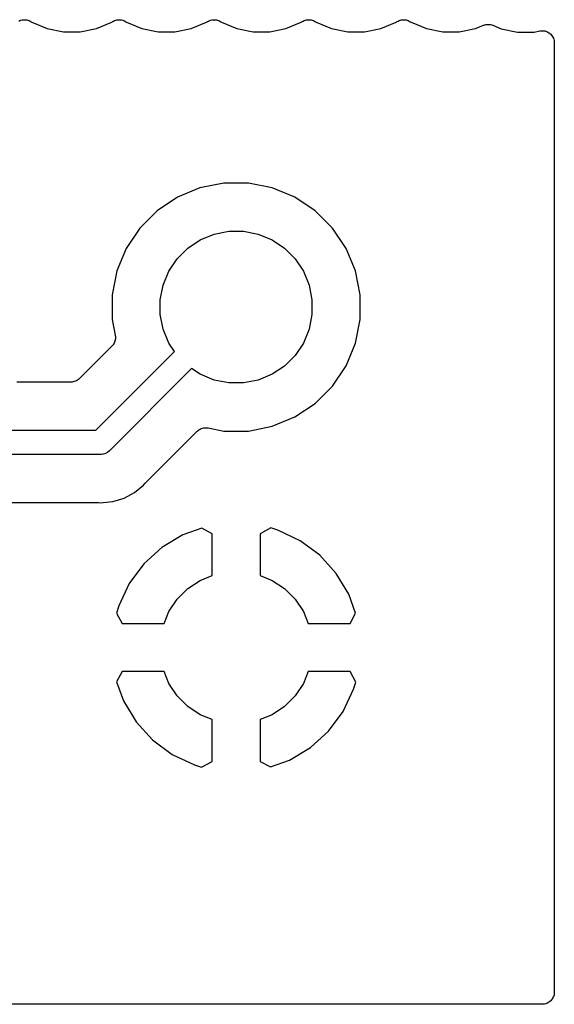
# Model space of a CAD drawing. Extents: x 1.14 to 3.55, y -2.64 to -1.26.
# Tile 10 of 15: x 3.32 to 3.55, y -2.63 to -2.22. Entities that reach past the tile are written whole.
import ezdxf

# ---------------------------------------------------------------- set-up
doc = ezdxf.new("R2010")
doc.units = 0
doc.header["$MEASUREMENT"] = 0
doc.layers.add('BLACK', color=7, linetype='CONTINUOUS')

msp = doc.modelspace()

# ---------------------------------------------------------------- linework, layer by layer
at = {"layer": 'BLACK', "linetype": 'CONTINUOUS'}
for p, q in [((3.32447, -2.22346), (3.32488, -2.22324)), ((3.32488, -2.22324), (3.3249, -2.22323)), ((3.3249, -2.22323), (3.32492, -2.22322)), ((3.32492, -2.22322), (3.32537, -2.22309)), ((3.32537, -2.22309), (3.32581, -2.22296)), ((3.32581, -2.22296), (3.32584, -2.22296)), ((3.32584, -2.22296), (3.32586, -2.22295)), ((3.32586, -2.22295), (3.32632, -2.22291)), ((3.32632, -2.22291), (3.32678, -2.22287)), ((3.32678, -2.22287), (3.32681, -2.22287)), ((3.32681, -2.22287), (3.32683, -2.22287)), ((3.32683, -2.22287), (3.32729, -2.22292)), ((3.32729, -2.22292), (3.32776, -2.22297)), ((3.32776, -2.22297), (3.32778, -2.22297)), ((3.32778, -2.22297), (3.3278, -2.22297)), ((3.3278, -2.22297), (3.32824, -2.22311)), ((3.32824, -2.22311), (3.32869, -2.22325)), ((3.32869, -2.22325), (3.32871, -2.22326)), ((3.32871, -2.22326), (3.32873, -2.22327)), ((3.32873, -2.22327), (3.32914, -2.22349)), ((3.32914, -2.22349), (3.32955, -2.22371)), ((3.32955, -2.22371), (3.32988, -2.22393)), ((3.32988, -2.22393), (3.33625, -2.22657)), ((3.35667, -2.22657), (3.36304, -2.22393)), ((3.36304, -2.22393), (3.36336, -2.22371)), ((3.36336, -2.22371), (3.36338, -2.2237)), ((3.36338, -2.2237), (3.36339, -2.2237)), ((3.36339, -2.2237), (3.36342, -2.22367)), ((3.36339, -2.2237), (3.36339, -2.2237)), ((3.36342, -2.22367), (3.36384, -2.22346)), ((3.36384, -2.22346), (3.36425, -2.22324)), ((3.36425, -2.22324), (3.36427, -2.22323)), ((3.36427, -2.22323), (3.36429, -2.22322)), ((3.36429, -2.22322), (3.36474, -2.22309)), ((3.36474, -2.22309), (3.36518, -2.22296)), ((3.36518, -2.22296), (3.36521, -2.22296)), ((3.36521, -2.22296), (3.36523, -2.22295)), ((3.36523, -2.22295), (3.36569, -2.22291)), ((3.36569, -2.22291), (3.36615, -2.22287)), ((3.36615, -2.22287), (3.36618, -2.22287)), ((3.36618, -2.22287), (3.3662, -2.22287)), ((3.3662, -2.22287), (3.36666, -2.22292)), ((3.36666, -2.22292), (3.36713, -2.22297)), ((3.36713, -2.22297), (3.36715, -2.22297)), ((3.36715, -2.22297), (3.36717, -2.22297)), ((3.36717, -2.22297), (3.36761, -2.22311)), ((3.36761, -2.22311), (3.36806, -2.22325)), ((3.36806, -2.22325), (3.36808, -2.22326)), ((3.36808, -2.22326), (3.3681, -2.22327)), ((3.3681, -2.22327), (3.36851, -2.22349)), ((3.36851, -2.22349), (3.36892, -2.22371)), ((3.36892, -2.22371), (3.36925, -2.22393)), ((3.36925, -2.22393), (3.37562, -2.22657)), ((3.39604, -2.22657), (3.40241, -2.22393)), ((3.40241, -2.22393), (3.40273, -2.22371)), ((3.40273, -2.22371), (3.40275, -2.2237)), ((3.40275, -2.2237), (3.40276, -2.2237)), ((3.40276, -2.2237), (3.40279, -2.22367)), ((3.40276, -2.2237), (3.40276, -2.2237)), ((3.40279, -2.22367), (3.40321, -2.22346)), ((3.40321, -2.22346), (3.40362, -2.22324)), ((3.40362, -2.22324), (3.40364, -2.22323)), ((3.40364, -2.22323), (3.40366, -2.22322)), ((3.40366, -2.22322), (3.40411, -2.22309)), ((3.40411, -2.22309), (3.40455, -2.22296)), ((3.40455, -2.22296), (3.40458, -2.22296)), ((3.40458, -2.22296), (3.4046, -2.22295)), ((3.4046, -2.22295), (3.40506, -2.22291)), ((3.40506, -2.22291), (3.40552, -2.22287)), ((3.40552, -2.22287), (3.40555, -2.22287)), ((3.40555, -2.22287), (3.40557, -2.22287)), ((3.40557, -2.22287), (3.40603, -2.22292)), ((3.40603, -2.22292), (3.4065, -2.22297)), ((3.4065, -2.22297), (3.40652, -2.22297)), ((3.40652, -2.22297), (3.40654, -2.22297)), ((3.40654, -2.22297), (3.40698, -2.22311)), ((3.40698, -2.22311), (3.40743, -2.22325)), ((3.40743, -2.22325), (3.40745, -2.22326)), ((3.40745, -2.22326), (3.40747, -2.22327)), ((3.40747, -2.22327), (3.40788, -2.22349)), ((3.40788, -2.22349), (3.40829, -2.22371)), ((3.40829, -2.22371), (3.40862, -2.22393)), ((3.40862, -2.22393), (3.41499, -2.22657)), ((3.43541, -2.22657), (3.44178, -2.22393)), ((3.44178, -2.22393), (3.4421, -2.22371)), ((3.4421, -2.22371), (3.44212, -2.2237)), ((3.44212, -2.2237), (3.44213, -2.2237)), ((3.44213, -2.2237), (3.44216, -2.22367)), ((3.44213, -2.2237), (3.44213, -2.2237)), ((3.44216, -2.22367), (3.44258, -2.22346)), ((3.44258, -2.22346), (3.44299, -2.22324)), ((3.44299, -2.22324), (3.44301, -2.22323)), ((3.44301, -2.22323), (3.44303, -2.22322)), ((3.44303, -2.22322), (3.44348, -2.22309)), ((3.44348, -2.22309), (3.44392, -2.22296)), ((3.44392, -2.22296), (3.44395, -2.22296)), ((3.44395, -2.22296), (3.44397, -2.22295)), ((3.44397, -2.22295), (3.44443, -2.22291)), ((3.44443, -2.22291), (3.44489, -2.22287)), ((3.44489, -2.22287), (3.44492, -2.22287)), ((3.44492, -2.22287), (3.44494, -2.22287)), ((3.44494, -2.22287), (3.4454, -2.22292)), ((3.4454, -2.22292), (3.44587, -2.22297)), ((3.44587, -2.22297), (3.44589, -2.22297)), ((3.44589, -2.22297), (3.44591, -2.22297)), ((3.44591, -2.22297), (3.44635, -2.22311)), ((3.44635, -2.22311), (3.4468, -2.22325)), ((3.4468, -2.22325), (3.44682, -2.22326)), ((3.44682, -2.22326), (3.44684, -2.22327)), ((3.44684, -2.22327), (3.44725, -2.22349)), ((3.44725, -2.22349), (3.44766, -2.22371)), ((3.44766, -2.22371), (3.44799, -2.22393)), ((3.44799, -2.22393), (3.45436, -2.22657)), ((3.47478, -2.22657), (3.48115, -2.22393)), ((3.48115, -2.22393), (3.48147, -2.22371)), ((3.48147, -2.22371), (3.4815, -2.2237)), ((3.4815, -2.2237), (3.48153, -2.22367)), ((3.4815, -2.2237), (3.4815, -2.2237)), ((3.4815, -2.2237), (3.4815, -2.2237)), ((3.48153, -2.22367), (3.48195, -2.22346)), ((3.48195, -2.22346), (3.48236, -2.22324)), ((3.48236, -2.22324), (3.48238, -2.22323)), ((3.48238, -2.22323), (3.4824, -2.22322)), ((3.4824, -2.22322), (3.48285, -2.22309)), ((3.48285, -2.22309), (3.48329, -2.22296)), ((3.48329, -2.22296), (3.48332, -2.22296)), ((3.48332, -2.22296), (3.48334, -2.22295)), ((3.48334, -2.22295), (3.4838, -2.22291)), ((3.4838, -2.22291), (3.48426, -2.22287)), ((3.48426, -2.22287), (3.48429, -2.22287)), ((3.48429, -2.22287), (3.48431, -2.22287)), ((3.48431, -2.22287), (3.48477, -2.22292)), ((3.48477, -2.22292), (3.48524, -2.22297)), ((3.48524, -2.22297), (3.48526, -2.22297)), ((3.48526, -2.22297), (3.48528, -2.22297)), ((3.48528, -2.22297), (3.48572, -2.22311)), ((3.48572, -2.22311), (3.48617, -2.22325)), ((3.48617, -2.22325), (3.48619, -2.22326)), ((3.48619, -2.22326), (3.48621, -2.22327)), ((3.48621, -2.22327), (3.48662, -2.22349)), ((3.48662, -2.22349), (3.48703, -2.22371)), ((3.48703, -2.22371), (3.48736, -2.22393)), ((3.48736, -2.22393), (3.49373, -2.22657)), ((3.51415, -2.22657), (3.51745, -2.2252)), ((3.51745, -2.2252), (3.51747, -2.22519)), ((3.51747, -2.22519), (3.51752, -2.22517)), ((3.51747, -2.22519), (3.51747, -2.22519)), ((3.51747, -2.22519), (3.51747, -2.22519)), ((3.51752, -2.22517), (3.51796, -2.22504)), ((3.51796, -2.22504), (3.5184, -2.22491)), ((3.5184, -2.22491), (3.51843, -2.22491)), ((3.51843, -2.22491), (3.51845, -2.2249)), ((3.51845, -2.2249), (3.51891, -2.22486)), ((3.51891, -2.22486), (3.51937, -2.22482)), ((3.51937, -2.22482), (3.5194, -2.22482)), ((3.5194, -2.22482), (3.51943, -2.22482)), ((3.51943, -2.22482), (3.51989, -2.22487)), ((3.51989, -2.22487), (3.52034, -2.22492)), ((3.52034, -2.22492), (3.52037, -2.22492)), ((3.52037, -2.22492), (3.52039, -2.22493)), ((3.52039, -2.22493), (3.52084, -2.22507)), ((3.52084, -2.22507), (3.52128, -2.2252)), ((3.52128, -2.2252), (3.52479, -2.22666)), ((3.33625, -2.22657), (3.34301, -2.22791)), ((3.34301, -2.22791), (3.3499, -2.22791)), ((3.3499, -2.22791), (3.35667, -2.22657)), ((3.37562, -2.22657), (3.38238, -2.22791)), ((3.38238, -2.22791), (3.38927, -2.22791)), ((3.38927, -2.22791), (3.39604, -2.22657)), ((3.41499, -2.22657), (3.42175, -2.22791)), ((3.42175, -2.22791), (3.42864, -2.22791)), ((3.42864, -2.22791), (3.43541, -2.22657)), ((3.45436, -2.22657), (3.46112, -2.22791)), ((3.46112, -2.22791), (3.46801, -2.22791)), ((3.46801, -2.22791), (3.47478, -2.22657)), ((3.49373, -2.22657), (3.50049, -2.22791)), ((3.50049, -2.22791), (3.50738, -2.22791)), ((3.50738, -2.22791), (3.51415, -2.22657)), ((3.52479, -2.22666), (3.53155, -2.228)), ((3.53155, -2.228), (3.53845, -2.228)), ((3.53845, -2.228), (3.54085, -2.22752)), ((3.54085, -2.22752), (3.54089, -2.22751)), ((3.54089, -2.22751), (3.54089, -2.22751)), ((3.54089, -2.22751), (3.54089, -2.22751)), ((3.54089, -2.22751), (3.54092, -2.22751)), ((3.54092, -2.22751), (3.54139, -2.22747)), ((3.54139, -2.22747), (3.54186, -2.22743)), ((3.54186, -2.22743), (3.54188, -2.22743)), ((3.54188, -2.22743), (3.54189, -2.22743)), ((3.54189, -2.22743), (3.54236, -2.22748)), ((3.54236, -2.22748), (3.54283, -2.22753)), ((3.54283, -2.22753), (3.54285, -2.22753)), ((3.54285, -2.22753), (3.54286, -2.22753)), ((3.54286, -2.22753), (3.54331, -2.22768)), ((3.54331, -2.22768), (3.54376, -2.22782)), ((3.54376, -2.22782), (3.54378, -2.22782)), ((3.54378, -2.22782), (3.54379, -2.22783)), ((3.54379, -2.22783), (3.54421, -2.22806)), ((3.54421, -2.22806), (3.54462, -2.22828)), ((3.54462, -2.22828), (3.54463, -2.22829)), ((3.54463, -2.22829), (3.54465, -2.2283)), ((3.54465, -2.2283), (3.54501, -2.2286)), ((3.54501, -2.2286), (3.54537, -2.2289)), ((3.54537, -2.2289), (3.54538, -2.22891)), ((3.54538, -2.22891), (3.5454, -2.22892)), ((3.5454, -2.22892), (3.54569, -2.22929)), ((3.54569, -2.22929), (3.54599, -2.22966)), ((3.54599, -2.22966), (3.546, -2.22967)), ((3.546, -2.22967), (3.54601, -2.22968)), ((3.54601, -2.22968), (3.54623, -2.2301)), ((3.54623, -2.2301), (3.54645, -2.23052)), ((3.54645, -2.23052), (3.54645, -2.23054)), ((3.54645, -2.23054), (3.54646, -2.23055)), ((3.54646, -2.23055), (3.5466, -2.231)), ((3.5466, -2.231), (3.54673, -2.23145)), ((3.54673, -2.23145), (3.54673, -2.23147)), ((3.54673, -2.23147), (3.54674, -2.23148)), ((3.54674, -2.23148), (3.54678, -2.23196)), ((3.54678, -2.23196), (3.54683, -2.23243)), ((3.54683, -2.23243), (3.54683, -2.62691)), ((3.40964, -2.29079), (3.39969, -2.29277)), ((3.41978, -2.29079), (3.40964, -2.29079)), ((3.42973, -2.29277), (3.41978, -2.29079)), ((3.39969, -2.29277), (3.39032, -2.29665)), ((3.4391, -2.29665), (3.42973, -2.29277)), ((3.39032, -2.29665), (3.38188, -2.30229)), ((3.44754, -2.30229), (3.4391, -2.29665)), ((3.38188, -2.30229), (3.37471, -2.30946)), ((3.45471, -2.30946), (3.44754, -2.30229)), ((3.37471, -2.30946), (3.36908, -2.3179)), ((3.40552, -2.312), (3.41161, -2.31079)), ((3.41161, -2.31079), (3.41781, -2.31079)), ((3.41781, -2.31079), (3.4239, -2.312)), ((3.46035, -2.3179), (3.45471, -2.30946)), ((3.39463, -2.31782), (3.39979, -2.31438)), ((3.39979, -2.31438), (3.40552, -2.312)), ((3.4239, -2.312), (3.42963, -2.31438)), ((3.42963, -2.31438), (3.43479, -2.31782)), ((3.36908, -2.3179), (3.36519, -2.32727)), ((3.39025, -2.32221), (3.39463, -2.31782)), ((3.43479, -2.31782), (3.43918, -2.32221)), ((3.46423, -2.32727), (3.46035, -2.3179)), ((3.3868, -2.32737), (3.39025, -2.32221)), ((3.43918, -2.32221), (3.44262, -2.32737)), ((3.36519, -2.32727), (3.36321, -2.33722)), ((3.38442, -2.3331), (3.3868, -2.32737)), ((3.44262, -2.32737), (3.445, -2.3331)), ((3.46621, -2.33722), (3.46423, -2.32727)), ((3.38321, -2.33919), (3.38442, -2.3331)), ((3.445, -2.3331), (3.44621, -2.33919)), ((3.36321, -2.33722), (3.36321, -2.34736)), ((3.38321, -2.34539), (3.38321, -2.33919)), ((3.44621, -2.33919), (3.44621, -2.34539)), ((3.46621, -2.34736), (3.46621, -2.33722)), ((3.36321, -2.34736), (3.36453, -2.35397)), ((3.38442, -2.35148), (3.38321, -2.34539)), ((3.44621, -2.34539), (3.445, -2.35148)), ((3.46423, -2.35731), (3.46621, -2.34736)), ((3.3868, -2.35721), (3.38442, -2.35148)), ((3.445, -2.35148), (3.44262, -2.35721)), ((3.36452, -2.35598), (3.36438, -2.35643)), ((3.36453, -2.35594), (3.36452, -2.35596)), ((3.36452, -2.35596), (3.36452, -2.35598)), ((3.36453, -2.35397), (3.36453, -2.35399)), ((3.36453, -2.35399), (3.36453, -2.35399)), ((3.36453, -2.35399), (3.36453, -2.35399)), ((3.36453, -2.35399), (3.36454, -2.35404)), ((3.36457, -2.35547), (3.36453, -2.35594)), ((3.36454, -2.35404), (3.36458, -2.35451)), ((3.36463, -2.35501), (3.36457, -2.35547)), ((3.36458, -2.35451), (3.36463, -2.35497)), ((3.36463, -2.35497), (3.36462, -2.35499)), ((3.36462, -2.35499), (3.36463, -2.35501)), ((3.36316, -2.35848), (3.34964, -2.372)), ((3.36346, -2.35812), (3.36316, -2.35848)), ((3.36375, -2.35777), (3.36346, -2.35812)), ((3.36377, -2.35775), (3.36375, -2.35777)), ((3.36378, -2.35773), (3.36377, -2.35775)), ((3.364, -2.35732), (3.36378, -2.35773)), ((3.36422, -2.35691), (3.364, -2.35732)), ((3.36423, -2.35689), (3.36422, -2.35691)), ((3.36424, -2.35687), (3.36423, -2.35689)), ((3.36438, -2.35643), (3.36424, -2.35687)), ((3.38917, -2.36076), (3.3868, -2.35721)), ((3.44262, -2.35721), (3.43918, -2.36237)), ((3.46035, -2.36668), (3.46423, -2.35731)), ((3.35646, -2.39346), (3.38917, -2.36076)), ((3.43918, -2.36237), (3.43479, -2.36675)), ((3.39624, -2.36783), (3.36224, -2.40183)), ((3.39979, -2.3702), (3.39624, -2.36783)), ((3.43479, -2.36675), (3.42963, -2.3702)), ((3.45471, -2.37512), (3.46035, -2.36668)), ((3.34923, -2.37234), (3.34888, -2.37263)), ((3.34959, -2.37205), (3.34923, -2.37234)), ((3.34963, -2.37201), (3.34959, -2.37205)), ((3.34964, -2.372), (3.34963, -2.37201)), ((3.34963, -2.37201), (3.34963, -2.37201)), ((3.34963, -2.37201), (3.34963, -2.37201)), ((3.40552, -2.37258), (3.39979, -2.3702)), ((3.41161, -2.37379), (3.40552, -2.37258)), ((3.4239, -2.37258), (3.41781, -2.37379)), ((3.42963, -2.3702), (3.4239, -2.37258)), ((3.34611, -2.37346), (3.3236, -2.37346)), ((3.34657, -2.37342), (3.34611, -2.37346)), ((3.34703, -2.37338), (3.34657, -2.37342)), ((3.34705, -2.37337), (3.34703, -2.37338)), ((3.34708, -2.37337), (3.34705, -2.37337)), ((3.34752, -2.37324), (3.34708, -2.37337)), ((3.34797, -2.37311), (3.34752, -2.37324)), ((3.34799, -2.37309), (3.34797, -2.37311)), ((3.34801, -2.37309), (3.34799, -2.37309)), ((3.34842, -2.37287), (3.34801, -2.37309)), ((3.34883, -2.37266), (3.34842, -2.37287)), ((3.34885, -2.37264), (3.34883, -2.37266)), ((3.34888, -2.37263), (3.34885, -2.37264)), ((3.41781, -2.37379), (3.41161, -2.37379)), ((3.44754, -2.38229), (3.45471, -2.37512)), ((3.4391, -2.38792), (3.44754, -2.38229)), ((3.42973, -2.39181), (3.4391, -2.38792)), ((3.39933, -2.39318), (3.39974, -2.39297)), ((3.39974, -2.39297), (3.40015, -2.39275)), ((3.40015, -2.39275), (3.40017, -2.39274)), ((3.40017, -2.39274), (3.4002, -2.39273)), ((3.4002, -2.39273), (3.40064, -2.3926)), ((3.40064, -2.3926), (3.40109, -2.39247)), ((3.40109, -2.39247), (3.40111, -2.39247)), ((3.40111, -2.39247), (3.40113, -2.39246)), ((3.40113, -2.39246), (3.40159, -2.39242)), ((3.40159, -2.39242), (3.40206, -2.39237)), ((3.40206, -2.39237), (3.40208, -2.39238)), ((3.40208, -2.39238), (3.4021, -2.39237)), ((3.4021, -2.39237), (3.40256, -2.39242)), ((3.40256, -2.39242), (3.40303, -2.39247)), ((3.40303, -2.39247), (3.40964, -2.39379)), ((3.41978, -2.39379), (3.42973, -2.39181)), ((3.09354, -2.39346), (3.35646, -2.39346)), ((3.37726, -2.4151), (3.39852, -2.39384)), ((3.39852, -2.39384), (3.39853, -2.39382)), ((3.39853, -2.39382), (3.39857, -2.39379)), ((3.39853, -2.39382), (3.39853, -2.39382)), ((3.39853, -2.39382), (3.39853, -2.39382)), ((3.39857, -2.39379), (3.39893, -2.3935)), ((3.39893, -2.3935), (3.39929, -2.39321)), ((3.39929, -2.39321), (3.39931, -2.3932)), ((3.39931, -2.3932), (3.39933, -2.39318)), ((3.40964, -2.39379), (3.41978, -2.39379)), ((3.35829, -2.40346), (3.09171, -2.40346)), ((3.35854, -2.40349), (3.35829, -2.40346)), ((3.35878, -2.40346), (3.35854, -2.40349)), ((3.35952, -2.40339), (3.35878, -2.40346)), ((3.36046, -2.40311), (3.35952, -2.40339)), ((3.36133, -2.40264), (3.36046, -2.40311)), ((3.36209, -2.40202), (3.36133, -2.40264)), ((3.36224, -2.40183), (3.36209, -2.40202)), ((3.37249, -2.41935), (3.3763, -2.41623)), ((3.3763, -2.41623), (3.37693, -2.41546)), ((3.37693, -2.41546), (3.37697, -2.41541)), ((3.37697, -2.41541), (3.37712, -2.41526)), ((3.37712, -2.41526), (3.37726, -2.4151)), ((3.36344, -2.4231), (3.36815, -2.42167)), ((3.36815, -2.42167), (3.37249, -2.41935)), ((3.28514, -2.42346), (3.35706, -2.42346)), ((3.35706, -2.42346), (3.35713, -2.42346)), ((3.35713, -2.42346), (3.35734, -2.42349)), ((3.35734, -2.42349), (3.35755, -2.42349)), ((3.35755, -2.42349), (3.35854, -2.42359)), ((3.35854, -2.42359), (3.35952, -2.42349)), ((3.35952, -2.42349), (3.36344, -2.4231)), ((3.35952, -2.42349), (3.35952, -2.42349)), ((3.39259, -2.43693), (3.38389, -2.44214)), ((3.4005, -2.4341), (3.39259, -2.43693)), ((3.40471, -2.43641), (3.4005, -2.4341)), ((3.40471, -2.45376), (3.40471, -2.43641)), ((3.42905, -2.43403), (3.42471, -2.43641)), ((3.42471, -2.43641), (3.42471, -2.45376)), ((3.43204, -2.43494), (3.42905, -2.43403)), ((3.44132, -2.43933), (3.43204, -2.43494)), ((3.38389, -2.44214), (3.37638, -2.44895)), ((3.44947, -2.44538), (3.44132, -2.43933)), ((3.45628, -2.45289), (3.44947, -2.44538)), ((3.37638, -2.44895), (3.37033, -2.4571)), ((3.39979, -2.4558), (3.40471, -2.45376)), ((3.42471, -2.45376), (3.42963, -2.4558)), ((3.46149, -2.46159), (3.45628, -2.45289)), ((3.37033, -2.4571), (3.36594, -2.46638)), ((3.39463, -2.45925), (3.39979, -2.4558)), ((3.42963, -2.4558), (3.43479, -2.45925)), ((3.39025, -2.46363), (3.39463, -2.45925)), ((3.43479, -2.45925), (3.43918, -2.46363)), ((3.46432, -2.4695), (3.46149, -2.46159)), ((3.36594, -2.46638), (3.36503, -2.46937)), ((3.3868, -2.46879), (3.39025, -2.46363)), ((3.43918, -2.46363), (3.44262, -2.46879)), ((3.36503, -2.46937), (3.36741, -2.47371)), ((3.38476, -2.47371), (3.3868, -2.46879)), ((3.44262, -2.46879), (3.44466, -2.47371)), ((3.46202, -2.47371), (3.46432, -2.4695)), ((3.36741, -2.47371), (3.38476, -2.47371)), ((3.44466, -2.47371), (3.46202, -2.47371)), ((3.36741, -2.49371), (3.3651, -2.49792)), ((3.38476, -2.49371), (3.36741, -2.49371)), ((3.3868, -2.49863), (3.38476, -2.49371)), ((3.44466, -2.49371), (3.44262, -2.49863)), ((3.46202, -2.49371), (3.44466, -2.49371)), ((3.46439, -2.49805), (3.46202, -2.49371)), ((3.3651, -2.49792), (3.36793, -2.50583)), ((3.39025, -2.50379), (3.3868, -2.49863)), ((3.44262, -2.49863), (3.43918, -2.50379)), ((3.46348, -2.50104), (3.46439, -2.49805)), ((3.45909, -2.51032), (3.46348, -2.50104)), ((3.36793, -2.50583), (3.37314, -2.51453)), ((3.39463, -2.50818), (3.39025, -2.50379)), ((3.43918, -2.50379), (3.43479, -2.50818)), ((3.39979, -2.51162), (3.39463, -2.50818)), ((3.40471, -2.51366), (3.39979, -2.51162)), ((3.42963, -2.51162), (3.42471, -2.51366)), ((3.43479, -2.50818), (3.42963, -2.51162)), ((3.45305, -2.51847), (3.45909, -2.51032)), ((3.37314, -2.51453), (3.37995, -2.52205)), ((3.40471, -2.53102), (3.40471, -2.51366)), ((3.42471, -2.51366), (3.42471, -2.53102)), ((3.44553, -2.52528), (3.45305, -2.51847)), ((3.37995, -2.52205), (3.3881, -2.52809)), ((3.43683, -2.53049), (3.44553, -2.52528)), ((3.3881, -2.52809), (3.39738, -2.53248)), ((3.40037, -2.53339), (3.40471, -2.53102)), ((3.42471, -2.53102), (3.42892, -2.53332)), ((3.42892, -2.53332), (3.43683, -2.53049)), ((3.39738, -2.53248), (3.40037, -2.53339)), ((3.54565, -2.6301), (3.54535, -2.63046)), ((3.54595, -2.62974), (3.54565, -2.6301)), ((3.54596, -2.62972), (3.54595, -2.62974)), ((3.54597, -2.62971), (3.54596, -2.62972)), ((3.5462, -2.6293), (3.54597, -2.62971)), ((3.54642, -2.62888), (3.5462, -2.6293)), ((3.54643, -2.62887), (3.54642, -2.62888)), ((3.54644, -2.62885), (3.54643, -2.62887)), ((3.54658, -2.6284), (3.54644, -2.62885)), ((3.54672, -2.62795), (3.54658, -2.6284)), ((3.54677, -2.62745), (3.54672, -2.62792)), ((3.54672, -2.62792), (3.54672, -2.62794)), ((3.54672, -2.62794), (3.54672, -2.62795)), ((3.54683, -2.62698), (3.54677, -2.62745)), ((3.54683, -2.62691), (3.54683, -2.62695)), ((3.54683, -2.62695), (3.54683, -2.62695)), ((3.54683, -2.62695), (3.54683, -2.62695)), ((3.54683, -2.62695), (3.54683, -2.62698)), ((3.54183, -2.63191), (2.99276, -2.63194)), ((3.5423, -2.63187), (3.54183, -2.63191)), ((3.54276, -2.63183), (3.5423, -2.63187)), ((3.54278, -2.63182), (3.54276, -2.63183)), ((3.5428, -2.63182), (3.54278, -2.63182)), ((3.54325, -2.63168), (3.5428, -2.63182)), ((3.5437, -2.63155), (3.54325, -2.63168)), ((3.54372, -2.63154), (3.5437, -2.63155)), ((3.54373, -2.63154), (3.54372, -2.63154)), ((3.54415, -2.63132), (3.54373, -2.63154)), ((3.54456, -2.6311), (3.54415, -2.63132)), ((3.54458, -2.63109), (3.54456, -2.6311)), ((3.54459, -2.63108), (3.54458, -2.63109)), ((3.54496, -2.63078), (3.54459, -2.63108)), ((3.54533, -2.63049), (3.54496, -2.63078)), ((3.54534, -2.63047), (3.54533, -2.63049)), ((3.54535, -2.63046), (3.54534, -2.63047))]:
    msp.add_line(p, q, dxfattribs=at)

doc.saveas('drawing.dxf')
